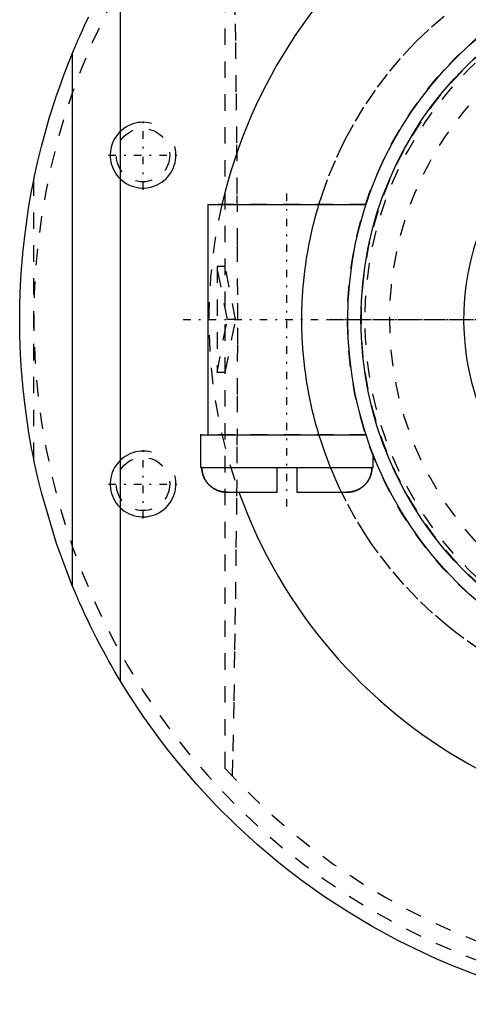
# Model space of a CAD drawing. Extents: x -392 to 140, y -100 to 100.
# Tile 1 of 11: x -392 to -365, y -42 to 18. Entities that reach past the tile are written whole.
import ezdxf

# ---------------------------------------------------------------- set-up
doc = ezdxf.new("R2010")
doc.units = 0
doc.linetypes.add('CENTER', pattern=[1.5, 0.45, -0.5, 0.05, -0.5])
doc.linetypes.add('DASHED', pattern=[2, 1, -1])
for name, color, linetype in [('AM_0', 7, 'CONTINUOUS'), ('AM_10', 7, 'CONTINUOUS'), ('AM_3', 7, 'DASHED'), ('AM_7', 7, 'CENTER')]:
    doc.layers.add(name, color=color, linetype=linetype)

msp = doc.modelspace()

# ---------------------------------------------------------------- linework, layer by layer
at = {"layer": 'AM_0', "color": 7, "linetype": 'CONTINUOUS'}
for p, q in [((-386.365, -21.997), (-386.365, 21.997)), ((-389.281, -16.224), (-389.281, 16.224)), ((-381.05, 7), (-381.05, -7)), ((-381.05, 7), (-371.45, 7)), ((-371.45, 6.957), (-371.45, 7)), ((-381.5, -7), (-381.5, -9)), ((-381.5, -7), (-371.436, -7)), ((-371.45, -7), (-371.45, -6.957)), ((-371, -9), (-371, -8.216)), ((-381.5, -9), (-371, -9)), ((-381.422, -9), (-381.5, -9)), ((-376.85, -10.5), (-376.85, -9)), ((-375.65, -9), (-375.65, -10.5)), ((-379.89, -10.5), (-376.85, -10.5)), ((-375.65, -10.5), (-372.61, -10.5))]:
    msp.add_line(p, q, dxfattribs=at)
for points in [[(-389.281, 16.224, 0), (-389.28, 16.229, 0), (-389.275, 16.239, 0), (-389.27, 16.251, 0), (-389.268, 16.257, 0), (-389.265, 16.264, 0), (-389.259, 16.279, 0), (-389.252, 16.296, 0), (-389.244, 16.314, 0), (-389.236, 16.334, 0), (-389.227, 16.355, 0), (-389.223, 16.366, 0), (-389.218, 16.377, 0), (-389.208, 16.401, 0), (-389.197, 16.426, 0), (-389.186, 16.453, 0), (-389.174, 16.481, 0), (-389.162, 16.51, 0), (-389.156, 16.525, 0), (-389.149, 16.54, 0), (-389.136, 16.571, 0), (-389.122, 16.604, 0), (-389.115, 16.621, 0), (-389.108, 16.638, 0), (-389.093, 16.673, 0), (-389.078, 16.709, 0), (-389.07, 16.727, 0), (-389.062, 16.746, 0), (-389.045, 16.784, 0), (-389.029, 16.823, 0), (-389.011, 16.864, 0), (-388.993, 16.905, 0), (-388.975, 16.947, 0), (-388.966, 16.968, 0), (-388.956, 16.99, 0), (-388.937, 17.034, 0), (-388.917, 17.079, 0), (-388.845, 17.243, 0), (-388.708, 17.548, 0), (-388.557, 17.878, 0), (-388.392, 18.229, 0), (-388.305, 18.411, 0)], [(-392.5, 0, 0), (-392.5, 0.077, 0), (-392.499, 0.231, 0), (-392.498, 0.385, 0), (-392.497, 0.462, 0), (-392.497, 0.539, 0), (-392.494, 0.694, 0), (-392.492, 0.848, 0), (-392.488, 1.002, 0), (-392.484, 1.156, 0), (-392.48, 1.31, 0), (-392.477, 1.387, 0), (-392.475, 1.464, 0), (-392.469, 1.618, 0), (-392.463, 1.772, 0), (-392.456, 1.926, 0), (-392.449, 2.08, 0), (-392.441, 2.234, 0), (-392.437, 2.311, 0), (-392.433, 2.388, 0), (-392.424, 2.542, 0), (-392.414, 2.696, 0), (-392.409, 2.772, 0), (-392.404, 2.849, 0), (-392.394, 3.003, 0), (-392.383, 3.157, 0), (-392.377, 3.234, 0), (-392.371, 3.311, 0), (-392.359, 3.464, 0), (-392.346, 3.618, 0), (-392.332, 3.771, 0), (-392.318, 3.925, 0), (-392.304, 4.078, 0), (-392.296, 4.155, 0), (-392.289, 4.232, 0), (-392.273, 4.385, 0), (-392.257, 4.538, 0), (-392.196, 5.074, 0), (-392.076, 5.991, 0), (-391.935, 6.905, 0), (-391.775, 7.816, 0), (-391.688, 8.27, 0), (-391.595, 8.723, 0), (-391.395, 9.626, 0), (-391.176, 10.525, 0), (-390.938, 11.418, 0), (-390.679, 12.306, 0), (-390.402, 13.188, 0), (-390.256, 13.627, 0), (-390.105, 14.064, 0), (-389.79, 14.933, 0), (-389.456, 15.796, 0), (-389.281, 16.224, 0)], [(-389.281, -16.224, 0), (-390.256, -13.627, 0), (-391.176, -10.525, 0), (-391.395, -9.626, 0), (-391.595, -8.723, 0), (-391.688, -8.27, 0), (-391.775, -7.816, 0), (-391.935, -6.905, 0), (-392.076, -5.991, 0), (-392.196, -5.074, 0), (-392.257, -4.538, 0), (-392.273, -4.385, 0), (-392.289, -4.232, 0), (-392.296, -4.155, 0), (-392.304, -4.078, 0), (-392.318, -3.925, 0), (-392.332, -3.771, 0), (-392.346, -3.618, 0), (-392.359, -3.464, 0), (-392.371, -3.311, 0), (-392.377, -3.234, 0), (-392.383, -3.157, 0), (-392.394, -3.003, 0), (-392.404, -2.849, 0), (-392.409, -2.772, 0), (-392.414, -2.696, 0), (-392.424, -2.542, 0), (-392.433, -2.388, 0), (-392.437, -2.311, 0), (-392.441, -2.234, 0), (-392.449, -2.08, 0), (-392.456, -1.926, 0), (-392.463, -1.772, 0), (-392.469, -1.618, 0), (-392.475, -1.464, 0), (-392.477, -1.387, 0), (-392.48, -1.31, 0), (-392.484, -1.156, 0), (-392.488, -1.002, 0), (-392.492, -0.848, 0), (-392.494, -0.694, 0), (-392.497, -0.539, 0), (-392.497, -0.462, 0), (-392.498, -0.385, 0), (-392.499, -0.231, 0), (-392.5, -0.077, 0), (-392.5, 0, 0)], [(-381.421, -9.072, 0), (-381.421, -9.06, 0), (-381.422, -9.035, 0), (-381.422, -9.012, 0), (-381.422, -9, 0)], [(-379.89, -10.5, 0), (-379.901, -10.5, 0), (-379.922, -10.5, 0), (-379.943, -10.499, 0), (-379.954, -10.499, 0), (-379.965, -10.498, 0), (-379.986, -10.497, 0), (-380.008, -10.496, 0), (-380.03, -10.494, 0), (-380.052, -10.492, 0), (-380.075, -10.489, 0), (-380.086, -10.488, 0), (-380.097, -10.486, 0), (-380.119, -10.483, 0), (-380.142, -10.48, 0), (-380.164, -10.476, 0), (-380.186, -10.472, 0), (-380.209, -10.468, 0), (-380.22, -10.465, 0), (-380.231, -10.463, 0), (-380.253, -10.458, 0), (-380.275, -10.453, 0), (-380.286, -10.45, 0), (-380.297, -10.447, 0), (-380.318, -10.441, 0), (-380.34, -10.435, 0), (-380.35, -10.432, 0), (-380.361, -10.428, 0), (-380.382, -10.422, 0), (-380.403, -10.415, 0), (-380.423, -10.407, 0), (-380.443, -10.4, 0), (-380.463, -10.392, 0), (-380.473, -10.388, 0), (-380.482, -10.385, 0), (-380.502, -10.377, 0), (-380.521, -10.368, 0), (-380.541, -10.359, 0), (-380.56, -10.35, 0), (-380.58, -10.341, 0), (-380.59, -10.336, 0), (-380.6, -10.331, 0), (-380.619, -10.321, 0), (-380.639, -10.31, 0), (-380.659, -10.299, 0), (-380.678, -10.288, 0), (-380.697, -10.277, 0), (-380.707, -10.271, 0), (-380.717, -10.265, 0), (-380.736, -10.253, 0), (-380.755, -10.24, 0), (-380.774, -10.227, 0), (-380.792, -10.214, 0), (-380.81, -10.201, 0), (-380.82, -10.194, 0), (-380.829, -10.188, 0), (-380.846, -10.174, 0), (-380.864, -10.16, 0), (-380.881, -10.146, 0), (-380.898, -10.132, 0), (-380.914, -10.118, 0), (-380.923, -10.11, 0), (-380.931, -10.103, 0), (-380.946, -10.089, 0), (-380.962, -10.074, 0), (-380.97, -10.067, 0), (-380.977, -10.059, 0), (-380.992, -10.045, 0), (-381.007, -10.029, 0), (-381.014, -10.022, 0), (-381.021, -10.014, 0), (-381.036, -9.998, 0), (-381.05, -9.982, 0), (-381.065, -9.965, 0), (-381.079, -9.948, 0), (-381.093, -9.931, 0), (-381.1, -9.922, 0), (-381.107, -9.913, 0), (-381.121, -9.896, 0), (-381.134, -9.877, 0), (-381.148, -9.859, 0), (-381.161, -9.84, 0), (-381.173, -9.822, 0), (-381.18, -9.812, 0), (-381.186, -9.803, 0), (-381.198, -9.784, 0), (-381.21, -9.764, 0), (-381.221, -9.745, 0), (-381.232, -9.725, 0), (-381.243, -9.706, 0), (-381.248, -9.696, 0), (-381.253, -9.686, 0), (-381.264, -9.667, 0), (-381.273, -9.647, 0), (-381.283, -9.628, 0), (-381.291, -9.608, 0), (-381.3, -9.589, 0), (-381.304, -9.579, 0), (-381.308, -9.57, 0), (-381.316, -9.55, 0), (-381.324, -9.53, 0), (-381.331, -9.51, 0), (-381.339, -9.49, 0), (-381.346, -9.469, 0), (-381.349, -9.459, 0), (-381.353, -9.448, 0), (-381.359, -9.427, 0), (-381.366, -9.406, 0), (-381.369, -9.395, 0), (-381.372, -9.384, 0), (-381.377, -9.362, 0), (-381.383, -9.34, 0), (-381.385, -9.329, 0), (-381.388, -9.318, 0), (-381.392, -9.296, 0), (-381.397, -9.274, 0), (-381.401, -9.251, 0), (-381.404, -9.229, 0), (-381.408, -9.207, 0), (-381.409, -9.196, 0), (-381.411, -9.184, 0), (-381.413, -9.162, 0), (-381.416, -9.14, 0), (-381.418, -9.118, 0), (-381.419, -9.096, 0), (-381.42, -9.074, 0), (-381.421, -9.064, 0), (-381.421, -9.053, 0), (-381.422, -9.032, 0), (-381.422, -9.01, 0), (-381.422, -9, 0)], [(-381.422, -9, 0), (-381.422, -9.01, 0), (-381.422, -9.032, 0), (-381.421, -9.053, 0), (-381.421, -9.064, 0), (-381.42, -9.074, 0), (-381.419, -9.096, 0), (-381.418, -9.118, 0), (-381.416, -9.14, 0), (-381.413, -9.162, 0), (-381.411, -9.184, 0), (-381.409, -9.196, 0), (-381.408, -9.207, 0), (-381.404, -9.229, 0), (-381.401, -9.251, 0), (-381.397, -9.274, 0), (-381.392, -9.296, 0), (-381.388, -9.318, 0), (-381.385, -9.329, 0), (-381.383, -9.34, 0), (-381.377, -9.362, 0), (-381.372, -9.384, 0), (-381.369, -9.395, 0), (-381.366, -9.406, 0), (-381.359, -9.427, 0), (-381.353, -9.448, 0), (-381.349, -9.459, 0), (-381.346, -9.469, 0), (-381.339, -9.49, 0), (-381.331, -9.51, 0), (-381.324, -9.53, 0), (-381.316, -9.55, 0), (-381.308, -9.57, 0), (-381.304, -9.579, 0), (-381.3, -9.589, 0), (-381.291, -9.608, 0), (-381.283, -9.628, 0), (-381.273, -9.647, 0), (-381.264, -9.667, 0), (-381.253, -9.686, 0), (-381.248, -9.696, 0), (-381.243, -9.706, 0), (-381.232, -9.725, 0), (-381.221, -9.745, 0), (-381.21, -9.764, 0), (-381.198, -9.784, 0), (-381.186, -9.803, 0), (-381.18, -9.812, 0), (-381.173, -9.822, 0), (-381.161, -9.84, 0), (-381.148, -9.859, 0), (-381.134, -9.877, 0), (-381.121, -9.896, 0), (-381.107, -9.913, 0), (-381.1, -9.922, 0), (-381.093, -9.931, 0), (-381.079, -9.948, 0), (-381.065, -9.965, 0), (-381.05, -9.982, 0), (-381.036, -9.998, 0), (-381.021, -10.014, 0), (-381.014, -10.022, 0), (-381.007, -10.029, 0), (-380.992, -10.045, 0), (-380.977, -10.059, 0), (-380.97, -10.067, 0), (-380.962, -10.074, 0), (-380.946, -10.089, 0), (-380.931, -10.103, 0), (-380.923, -10.11, 0), (-380.914, -10.118, 0), (-380.898, -10.132, 0), (-380.881, -10.146, 0), (-380.864, -10.16, 0), (-380.846, -10.174, 0), (-380.829, -10.188, 0), (-380.82, -10.194, 0), (-380.81, -10.201, 0), (-380.792, -10.214, 0), (-380.774, -10.227, 0), (-380.755, -10.24, 0), (-380.736, -10.253, 0), (-380.717, -10.265, 0), (-380.707, -10.271, 0), (-380.697, -10.277, 0), (-380.678, -10.288, 0), (-380.659, -10.299, 0), (-380.639, -10.31, 0), (-380.619, -10.321, 0), (-380.6, -10.331, 0), (-380.59, -10.336, 0), (-380.58, -10.341, 0), (-380.56, -10.35, 0), (-380.541, -10.359, 0), (-380.521, -10.368, 0), (-380.502, -10.377, 0), (-380.482, -10.385, 0), (-380.473, -10.388, 0), (-380.463, -10.392, 0), (-380.443, -10.4, 0), (-380.423, -10.407, 0), (-380.403, -10.415, 0), (-380.382, -10.422, 0), (-380.361, -10.428, 0), (-380.35, -10.432, 0), (-380.34, -10.435, 0), (-380.318, -10.441, 0), (-380.297, -10.447, 0), (-380.286, -10.45, 0), (-380.275, -10.453, 0), (-380.253, -10.458, 0), (-380.231, -10.463, 0), (-380.22, -10.465, 0), (-380.209, -10.468, 0), (-380.186, -10.472, 0), (-380.164, -10.476, 0), (-380.142, -10.48, 0), (-380.119, -10.483, 0), (-380.097, -10.486, 0), (-380.086, -10.488, 0), (-380.075, -10.489, 0), (-380.052, -10.492, 0), (-380.03, -10.494, 0), (-380.008, -10.496, 0), (-379.986, -10.497, 0), (-379.965, -10.498, 0), (-379.954, -10.499, 0), (-379.943, -10.499, 0), (-379.922, -10.5, 0), (-379.901, -10.5, 0), (-379.89, -10.5, 0)], [(-372.61, -10.5, 0), (-372.599, -10.5, 0), (-372.578, -10.5, 0), (-372.557, -10.499, 0), (-372.546, -10.499, 0), (-372.535, -10.498, 0), (-372.514, -10.497, 0), (-372.492, -10.496, 0), (-372.47, -10.494, 0), (-372.448, -10.492, 0), (-372.425, -10.489, 0), (-372.414, -10.488, 0), (-372.403, -10.486, 0), (-372.381, -10.483, 0), (-372.358, -10.48, 0), (-372.336, -10.476, 0), (-372.314, -10.472, 0), (-372.291, -10.468, 0), (-372.28, -10.465, 0), (-372.269, -10.463, 0), (-372.247, -10.458, 0), (-372.225, -10.453, 0), (-372.214, -10.45, 0), (-372.203, -10.447, 0), (-372.182, -10.441, 0), (-372.16, -10.435, 0), (-372.15, -10.432, 0), (-372.139, -10.428, 0), (-372.118, -10.422, 0), (-372.097, -10.415, 0), (-372.077, -10.407, 0), (-372.057, -10.4, 0), (-372.037, -10.392, 0), (-372.027, -10.388, 0), (-372.018, -10.385, 0), (-371.998, -10.377, 0), (-371.979, -10.368, 0), (-371.959, -10.359, 0), (-371.94, -10.35, 0), (-371.92, -10.341, 0), (-371.91, -10.336, 0), (-371.9, -10.331, 0), (-371.881, -10.321, 0), (-371.861, -10.31, 0), (-371.841, -10.299, 0), (-371.822, -10.288, 0), (-371.803, -10.277, 0), (-371.793, -10.271, 0), (-371.783, -10.265, 0), (-371.764, -10.253, 0), (-371.745, -10.24, 0), (-371.726, -10.227, 0), (-371.708, -10.214, 0), (-371.69, -10.201, 0), (-371.68, -10.194, 0), (-371.671, -10.188, 0), (-371.654, -10.174, 0), (-371.636, -10.16, 0), (-371.619, -10.146, 0), (-371.602, -10.132, 0), (-371.586, -10.118, 0), (-371.577, -10.11, 0), (-371.569, -10.103, 0), (-371.554, -10.089, 0), (-371.538, -10.074, 0), (-371.53, -10.067, 0), (-371.523, -10.059, 0), (-371.508, -10.045, 0), (-371.493, -10.029, 0), (-371.486, -10.022, 0), (-371.479, -10.014, 0), (-371.464, -9.998, 0), (-371.45, -9.982, 0), (-371.435, -9.965, 0), (-371.421, -9.948, 0), (-371.407, -9.931, 0), (-371.4, -9.922, 0), (-371.393, -9.913, 0), (-371.379, -9.896, 0), (-371.366, -9.877, 0), (-371.352, -9.859, 0), (-371.339, -9.84, 0), (-371.327, -9.822, 0), (-371.32, -9.812, 0), (-371.314, -9.803, 0), (-371.302, -9.784, 0), (-371.29, -9.764, 0), (-371.279, -9.745, 0), (-371.268, -9.725, 0), (-371.257, -9.706, 0), (-371.252, -9.696, 0), (-371.247, -9.686, 0), (-371.236, -9.667, 0), (-371.227, -9.647, 0), (-371.217, -9.628, 0), (-371.209, -9.608, 0), (-371.2, -9.589, 0), (-371.196, -9.579, 0), (-371.192, -9.57, 0), (-371.184, -9.55, 0), (-371.176, -9.53, 0), (-371.169, -9.51, 0), (-371.161, -9.49, 0), (-371.154, -9.469, 0), (-371.151, -9.459, 0), (-371.147, -9.448, 0), (-371.141, -9.427, 0), (-371.134, -9.406, 0), (-371.131, -9.395, 0), (-371.128, -9.384, 0), (-371.123, -9.362, 0), (-371.117, -9.34, 0), (-371.115, -9.329, 0), (-371.112, -9.318, 0), (-371.108, -9.296, 0), (-371.103, -9.274, 0), (-371.099, -9.251, 0), (-371.096, -9.229, 0), (-371.092, -9.207, 0), (-371.091, -9.196, 0), (-371.089, -9.184, 0), (-371.087, -9.162, 0), (-371.084, -9.14, 0), (-371.082, -9.118, 0), (-371.081, -9.096, 0), (-371.08, -9.074, 0), (-371.079, -9.064, 0), (-371.079, -9.053, 0), (-371.078, -9.032, 0), (-371.078, -9.01, 0), (-371.078, -9, 0)], [(-371.078, -9, 0), (-371.078, -9.01, 0), (-371.078, -9.032, 0), (-371.079, -9.053, 0), (-371.079, -9.064, 0), (-371.08, -9.074, 0), (-371.081, -9.096, 0), (-371.082, -9.118, 0), (-371.084, -9.14, 0), (-371.087, -9.162, 0), (-371.089, -9.184, 0), (-371.091, -9.196, 0), (-371.092, -9.207, 0), (-371.096, -9.229, 0), (-371.099, -9.251, 0), (-371.103, -9.274, 0), (-371.108, -9.296, 0), (-371.112, -9.318, 0), (-371.115, -9.329, 0), (-371.117, -9.34, 0), (-371.123, -9.362, 0), (-371.128, -9.384, 0), (-371.131, -9.395, 0), (-371.134, -9.406, 0), (-371.141, -9.427, 0), (-371.147, -9.448, 0), (-371.151, -9.459, 0), (-371.154, -9.469, 0), (-371.161, -9.49, 0), (-371.169, -9.51, 0), (-371.176, -9.53, 0), (-371.184, -9.55, 0), (-371.192, -9.57, 0), (-371.196, -9.579, 0), (-371.2, -9.589, 0), (-371.209, -9.608, 0), (-371.217, -9.628, 0), (-371.227, -9.647, 0), (-371.236, -9.667, 0), (-371.247, -9.686, 0), (-371.252, -9.696, 0), (-371.257, -9.706, 0), (-371.268, -9.725, 0), (-371.279, -9.745, 0), (-371.29, -9.764, 0), (-371.302, -9.784, 0), (-371.314, -9.803, 0), (-371.32, -9.812, 0), (-371.327, -9.822, 0), (-371.339, -9.84, 0), (-371.352, -9.859, 0), (-371.366, -9.877, 0), (-371.379, -9.896, 0), (-371.393, -9.913, 0), (-371.4, -9.922, 0), (-371.407, -9.931, 0), (-371.421, -9.948, 0), (-371.435, -9.965, 0), (-371.45, -9.982, 0), (-371.464, -9.998, 0), (-371.479, -10.014, 0), (-371.486, -10.022, 0), (-371.493, -10.029, 0), (-371.508, -10.045, 0), (-371.523, -10.059, 0), (-371.53, -10.067, 0), (-371.538, -10.074, 0), (-371.554, -10.089, 0), (-371.569, -10.103, 0), (-371.577, -10.11, 0), (-371.586, -10.118, 0), (-371.602, -10.132, 0), (-371.619, -10.146, 0), (-371.636, -10.16, 0), (-371.654, -10.174, 0), (-371.671, -10.188, 0), (-371.68, -10.194, 0), (-371.69, -10.201, 0), (-371.708, -10.214, 0), (-371.726, -10.227, 0), (-371.745, -10.24, 0), (-371.764, -10.253, 0), (-371.783, -10.265, 0), (-371.793, -10.271, 0), (-371.803, -10.277, 0), (-371.822, -10.288, 0), (-371.841, -10.299, 0), (-371.861, -10.31, 0), (-371.881, -10.321, 0), (-371.9, -10.331, 0), (-371.91, -10.336, 0), (-371.92, -10.341, 0), (-371.94, -10.35, 0), (-371.959, -10.359, 0), (-371.979, -10.368, 0), (-371.998, -10.377, 0), (-372.018, -10.385, 0), (-372.027, -10.388, 0), (-372.037, -10.392, 0), (-372.057, -10.4, 0), (-372.077, -10.407, 0), (-372.097, -10.415, 0), (-372.118, -10.422, 0), (-372.139, -10.428, 0), (-372.15, -10.432, 0), (-372.16, -10.435, 0), (-372.182, -10.441, 0), (-372.203, -10.447, 0), (-372.214, -10.45, 0), (-372.225, -10.453, 0), (-372.247, -10.458, 0), (-372.269, -10.463, 0), (-372.28, -10.465, 0), (-372.291, -10.468, 0), (-372.314, -10.472, 0), (-372.336, -10.476, 0), (-372.358, -10.48, 0), (-372.381, -10.483, 0), (-372.403, -10.486, 0), (-372.414, -10.488, 0), (-372.425, -10.489, 0), (-372.448, -10.492, 0), (-372.47, -10.494, 0), (-372.492, -10.496, 0), (-372.514, -10.497, 0), (-372.535, -10.498, 0), (-372.546, -10.499, 0), (-372.557, -10.499, 0), (-372.578, -10.5, 0), (-372.599, -10.5, 0), (-372.61, -10.5, 0)], [(-386.365, -21.997, 0), (-386.49, -21.789, 0), (-386.733, -21.376, 0), (-386.965, -20.972, 0), (-387.078, -20.772, 0), (-387.189, -20.573, 0), (-387.408, -20.171, 0), (-387.622, -19.769, 0), (-387.829, -19.371, 0), (-388.027, -18.979, 0), (-388.215, -18.597, 0), (-388.305, -18.411, 0), (-388.392, -18.229, 0), (-388.557, -17.878, 0), (-388.708, -17.548, 0), (-388.845, -17.243, 0), (-388.917, -17.079, 0), (-388.937, -17.034, 0), (-388.956, -16.99, 0), (-388.966, -16.968, 0), (-388.975, -16.947, 0), (-388.993, -16.905, 0), (-389.011, -16.864, 0), (-389.029, -16.823, 0), (-389.045, -16.784, 0), (-389.062, -16.746, 0), (-389.07, -16.727, 0), (-389.078, -16.709, 0), (-389.093, -16.673, 0), (-389.108, -16.638, 0), (-389.115, -16.621, 0), (-389.122, -16.604, 0), (-389.136, -16.571, 0), (-389.149, -16.54, 0), (-389.156, -16.525, 0), (-389.162, -16.51, 0), (-389.174, -16.481, 0), (-389.186, -16.453, 0), (-389.197, -16.426, 0), (-389.208, -16.401, 0), (-389.218, -16.377, 0), (-389.223, -16.366, 0), (-389.227, -16.355, 0), (-389.236, -16.334, 0), (-389.244, -16.314, 0), (-389.252, -16.296, 0), (-389.259, -16.279, 0), (-389.265, -16.264, 0), (-389.268, -16.257, 0), (-389.27, -16.251, 0), (-389.275, -16.239, 0), (-389.28, -16.229, 0), (-389.281, -16.224, 0)], [(-362.297, -40.682, 0), (-363.123, -40.423, 0), (-364.758, -39.855, 0), (-366.369, -39.221, 0), (-367.165, -38.88, 0), (-367.953, -38.522, 0), (-369.507, -37.759, 0), (-371.028, -36.933, 0), (-372.515, -36.046, 0), (-373.964, -35.099, 0), (-375.374, -34.094, 0), (-376.063, -33.57, 0), (-376.741, -33.033, 0), (-378.064, -31.916, 0), (-379.341, -30.747, 0), (-380.569, -29.527, 0), (-381.746, -28.257, 0), (-382.87, -26.941, 0), (-383.412, -26.266, 0), (-383.94, -25.58, 0), (-384.953, -24.177, 0), (-385.909, -22.733, 0), (-386.365, -21.997, 0)]]:
    msp.add_polyline3d(points, dxfattribs=at)
for radius in [22.55, 21.75]:
    msp.add_circle((-350, 0), radius, dxfattribs=at)
for radius, start, end in [(31, 199.79828, 166.9497), (15.5, 152.51067, 147.84185)]:
    msp.add_arc((-350, 0), radius, start, end, dxfattribs=at)
at = {"layer": 'AM_10', "color": 7, "linetype": 'CONTINUOUS'}
for centre in [(-385, 10), (-385, -10)]:
    msp.add_arc(centre, 2, 75, 15, dxfattribs=at)
at = {"layer": 'AM_3', "color": 6, "linetype": 'DASHED'}
for p, q in [((-380, -27.295), (-380, 27.295)), ((-391.645, -8.483), (-391.645, 8.483)), ((-371.45, 7), (-381.05, 7)), ((-380.499, 3.225), (-380.499, -3.225)), ((-380, 3.225), (-380.499, 3.225)), ((-379.871, 0), (-380.499, 3.225)), ((-379.372, 0), (-380, 3.225)), ((-380, -3.225), (-379.372, 0)), ((-379.372, 0), (-379.871, 0)), ((-380.499, -3.225), (-379.871, 0)), ((-380, -3.225), (-380.499, -3.225)), ((-371.436, -7), (-381.5, -7)), ((-376.85, -10.5), (-376.85, -9)), ((-376.85, -10.5), (-376.85, -9)), ((-376.85, -10.5), (-376.85, -9)), ((-375.65, -9), (-375.65, -10.5)), ((-375.65, -9), (-375.65, -10.5)), ((-375.65, -9), (-375.65, -10.5)), ((-371, -9), (-371.078, -9))]:
    msp.add_line(p, q, dxfattribs=at)
for points in [[(-379.549, -27.783, 0), (-379.519, -26.259, 0), (-379.463, -23.188, 0), (-379.411, -20.091, 0), (-379.388, -18.537, 0), (-379.366, -16.979, 0), (-379.326, -13.859, 0), (-379.293, -10.742, 0), (-379.269, -7.637, 0), (-379.252, -4.555, 0), (-379.244, -1.507, 0), (-379.243, 0, 0), (-379.244, 1.507, 0), (-379.252, 4.555, 0), (-379.269, 7.637, 0), (-379.293, 10.742, 0), (-379.326, 13.859, 0), (-379.366, 16.979, 0), (-379.388, 18.537, 0), (-379.411, 20.091, 0), (-379.463, 23.188, 0), (-379.519, 26.259, 0), (-379.549, 27.783, 0)], [(-374.299, 7, 0), (-374.112, 7.587, 0), (-373.693, 8.746, 0), (-373.215, 9.882, 0), (-372.954, 10.441, 0), (-372.679, 10.993, 0), (-372.087, 12.074, 0), (-371.44, 13.124, 0), (-370.74, 14.139, 0), (-369.989, 15.117, 0), (-369.189, 16.055, 0), (-368.771, 16.508, 0), (-368.342, 16.951, 0), (-367.45, 17.803, 0), (-366.515, 18.607, 0)], [(-375.342, 0, 0), (-375.342, 0.197, 0), (-375.335, 0.592, 0), (-375.322, 0.986, 0), (-375.313, 1.183, 0), (-375.303, 1.38, 0), (-375.277, 1.774, 0), (-375.244, 2.167, 0), (-375.205, 2.56, 0), (-375.16, 2.952, 0), (-375.108, 3.343, 0), (-375.08, 3.539, 0), (-375.05, 3.734, 0), (-374.986, 4.123, 0), (-374.915, 4.511, 0), (-374.838, 4.898, 0), (-374.754, 5.284, 0), (-374.664, 5.668, 0), (-374.617, 5.859, 0), (-374.568, 6.051, 0), (-374.465, 6.432, 0), (-374.356, 6.811, 0), (-374.299, 7, 0)], [(-374.299, -7, 0), (-374.356, -6.811, 0), (-374.465, -6.432, 0), (-374.568, -6.051, 0), (-374.617, -5.859, 0), (-374.664, -5.668, 0), (-374.754, -5.284, 0), (-374.838, -4.898, 0), (-374.915, -4.511, 0), (-374.986, -4.123, 0), (-375.05, -3.734, 0), (-375.08, -3.539, 0), (-375.108, -3.343, 0), (-375.16, -2.952, 0), (-375.205, -2.56, 0), (-375.244, -2.167, 0), (-375.277, -1.774, 0), (-375.303, -1.38, 0), (-375.313, -1.183, 0), (-375.322, -0.986, 0), (-375.335, -0.592, 0), (-375.342, -0.197, 0), (-375.342, 0, 0)], [(-373.592, -9, 0), (-373.722, -8.671, 0), (-373.968, -8.008, 0), (-374.194, -7.338, 0), (-374.299, -7, 0)], [(-381.422, -9, 0), (-381.422, -9.01, 0), (-381.422, -9.032, 0), (-381.421, -9.053, 0), (-381.421, -9.064, 0), (-381.42, -9.074, 0), (-381.419, -9.096, 0), (-381.418, -9.118, 0), (-381.416, -9.14, 0), (-381.413, -9.162, 0), (-381.411, -9.184, 0), (-381.409, -9.196, 0), (-381.408, -9.207, 0), (-381.404, -9.229, 0), (-381.401, -9.251, 0), (-381.397, -9.274, 0), (-381.392, -9.296, 0), (-381.388, -9.318, 0), (-381.385, -9.329, 0), (-381.383, -9.34, 0), (-381.377, -9.362, 0), (-381.372, -9.384, 0), (-381.369, -9.395, 0), (-381.366, -9.406, 0), (-381.359, -9.427, 0), (-381.353, -9.448, 0), (-381.349, -9.459, 0), (-381.346, -9.469, 0), (-381.339, -9.49, 0), (-381.331, -9.51, 0), (-381.324, -9.53, 0), (-381.316, -9.55, 0), (-381.308, -9.57, 0), (-381.304, -9.579, 0), (-381.3, -9.589, 0), (-381.291, -9.608, 0), (-381.283, -9.628, 0), (-381.273, -9.647, 0), (-381.264, -9.667, 0), (-381.253, -9.686, 0), (-381.248, -9.696, 0), (-381.243, -9.706, 0), (-381.232, -9.725, 0), (-381.221, -9.745, 0), (-381.21, -9.764, 0), (-381.198, -9.784, 0), (-381.186, -9.803, 0), (-381.18, -9.812, 0), (-381.173, -9.822, 0), (-381.161, -9.84, 0), (-381.148, -9.859, 0), (-381.134, -9.877, 0), (-381.121, -9.896, 0), (-381.107, -9.913, 0), (-381.1, -9.922, 0), (-381.093, -9.931, 0), (-381.079, -9.948, 0), (-381.065, -9.965, 0), (-381.05, -9.982, 0), (-381.036, -9.998, 0), (-381.021, -10.014, 0), (-381.014, -10.022, 0), (-381.007, -10.029, 0), (-380.992, -10.045, 0), (-380.977, -10.059, 0), (-380.97, -10.067, 0), (-380.962, -10.074, 0), (-380.946, -10.089, 0), (-380.931, -10.103, 0), (-380.923, -10.11, 0), (-380.914, -10.118, 0), (-380.898, -10.132, 0), (-380.881, -10.146, 0), (-380.864, -10.16, 0), (-380.846, -10.174, 0), (-380.829, -10.188, 0), (-380.82, -10.194, 0), (-380.81, -10.201, 0), (-380.792, -10.214, 0), (-380.774, -10.227, 0), (-380.755, -10.24, 0), (-380.736, -10.253, 0), (-380.717, -10.265, 0), (-380.707, -10.271, 0), (-380.697, -10.277, 0), (-380.678, -10.288, 0), (-380.659, -10.299, 0), (-380.639, -10.31, 0), (-380.619, -10.321, 0), (-380.6, -10.331, 0), (-380.59, -10.336, 0), (-380.58, -10.341, 0), (-380.56, -10.35, 0), (-380.541, -10.359, 0), (-380.521, -10.368, 0), (-380.502, -10.377, 0), (-380.482, -10.385, 0), (-380.473, -10.388, 0), (-380.463, -10.392, 0), (-380.443, -10.4, 0), (-380.423, -10.407, 0), (-380.403, -10.415, 0), (-380.382, -10.422, 0), (-380.361, -10.428, 0), (-380.35, -10.432, 0), (-380.34, -10.435, 0), (-380.318, -10.441, 0), (-380.297, -10.447, 0), (-380.286, -10.45, 0), (-380.275, -10.453, 0), (-380.253, -10.458, 0), (-380.231, -10.463, 0), (-380.22, -10.465, 0), (-380.209, -10.468, 0), (-380.186, -10.472, 0), (-380.164, -10.476, 0), (-380.142, -10.48, 0), (-380.119, -10.483, 0), (-380.097, -10.486, 0), (-380.086, -10.488, 0), (-380.075, -10.489, 0), (-380.052, -10.492, 0), (-380.03, -10.494, 0), (-380.008, -10.496, 0), (-379.986, -10.497, 0), (-379.965, -10.498, 0), (-379.954, -10.499, 0), (-379.943, -10.499, 0), (-379.922, -10.5, 0), (-379.901, -10.5, 0), (-379.89, -10.5, 0)], [(-379.89, -10.5, 0), (-379.901, -10.5, 0), (-379.922, -10.5, 0), (-379.943, -10.499, 0), (-379.954, -10.499, 0), (-379.965, -10.498, 0), (-379.986, -10.497, 0), (-380.008, -10.496, 0), (-380.03, -10.494, 0), (-380.052, -10.492, 0), (-380.075, -10.489, 0), (-380.086, -10.488, 0), (-380.097, -10.486, 0), (-380.119, -10.483, 0), (-380.142, -10.48, 0), (-380.164, -10.476, 0), (-380.186, -10.472, 0), (-380.209, -10.468, 0), (-380.22, -10.465, 0), (-380.231, -10.463, 0), (-380.253, -10.458, 0), (-380.275, -10.453, 0), (-380.286, -10.45, 0), (-380.297, -10.447, 0), (-380.318, -10.441, 0), (-380.34, -10.435, 0), (-380.35, -10.432, 0), (-380.361, -10.428, 0), (-380.382, -10.422, 0), (-380.403, -10.415, 0), (-380.423, -10.407, 0), (-380.443, -10.4, 0), (-380.463, -10.392, 0), (-380.473, -10.388, 0), (-380.482, -10.385, 0), (-380.502, -10.377, 0), (-380.521, -10.368, 0), (-380.541, -10.359, 0), (-380.56, -10.35, 0), (-380.58, -10.341, 0), (-380.59, -10.336, 0), (-380.6, -10.331, 0), (-380.619, -10.321, 0), (-380.639, -10.31, 0), (-380.659, -10.299, 0), (-380.678, -10.288, 0), (-380.697, -10.277, 0), (-380.707, -10.271, 0), (-380.717, -10.265, 0), (-380.736, -10.253, 0), (-380.755, -10.24, 0), (-380.774, -10.227, 0), (-380.792, -10.214, 0), (-380.81, -10.201, 0), (-380.82, -10.194, 0), (-380.829, -10.188, 0), (-380.846, -10.174, 0), (-380.864, -10.16, 0), (-380.881, -10.146, 0), (-380.898, -10.132, 0), (-380.914, -10.118, 0), (-380.923, -10.11, 0), (-380.931, -10.103, 0), (-380.946, -10.089, 0), (-380.962, -10.074, 0), (-380.97, -10.067, 0), (-380.977, -10.059, 0), (-380.992, -10.045, 0), (-381.007, -10.029, 0), (-381.014, -10.022, 0), (-381.021, -10.014, 0), (-381.036, -9.998, 0), (-381.05, -9.982, 0), (-381.065, -9.965, 0), (-381.079, -9.948, 0), (-381.093, -9.931, 0), (-381.1, -9.922, 0), (-381.107, -9.913, 0), (-381.121, -9.896, 0), (-381.134, -9.877, 0), (-381.148, -9.859, 0), (-381.161, -9.84, 0), (-381.173, -9.822, 0), (-381.18, -9.812, 0), (-381.186, -9.803, 0), (-381.198, -9.784, 0), (-381.21, -9.764, 0), (-381.221, -9.745, 0), (-381.232, -9.725, 0), (-381.243, -9.706, 0), (-381.248, -9.696, 0), (-381.253, -9.686, 0), (-381.264, -9.667, 0), (-381.273, -9.647, 0), (-381.283, -9.628, 0), (-381.291, -9.608, 0), (-381.3, -9.589, 0), (-381.304, -9.579, 0), (-381.308, -9.57, 0), (-381.316, -9.55, 0), (-381.324, -9.53, 0), (-381.331, -9.51, 0), (-381.339, -9.49, 0), (-381.346, -9.469, 0), (-381.349, -9.459, 0), (-381.353, -9.448, 0), (-381.359, -9.427, 0), (-381.366, -9.406, 0), (-381.369, -9.395, 0), (-381.372, -9.384, 0), (-381.377, -9.362, 0), (-381.383, -9.34, 0), (-381.385, -9.329, 0), (-381.388, -9.318, 0), (-381.392, -9.296, 0), (-381.397, -9.274, 0), (-381.401, -9.251, 0), (-381.404, -9.229, 0), (-381.408, -9.207, 0), (-381.409, -9.196, 0), (-381.411, -9.184, 0), (-381.413, -9.162, 0), (-381.416, -9.14, 0), (-381.418, -9.118, 0), (-381.419, -9.096, 0), (-381.42, -9.074, 0), (-381.421, -9.064, 0), (-381.421, -9.053, 0), (-381.422, -9.032, 0), (-381.422, -9.01, 0), (-381.422, -9, 0)], [(-379.89, -10.5, 0), (-379.901, -10.5, 0), (-379.921, -10.5, 0), (-379.942, -10.499, 0), (-379.952, -10.499, 0), (-379.962, -10.498, 0), (-379.983, -10.497, 0), (-380.005, -10.496, 0), (-380.026, -10.494, 0), (-380.047, -10.492, 0), (-380.069, -10.49, 0), (-380.08, -10.489, 0), (-380.09, -10.487, 0), (-380.112, -10.484, 0), (-380.134, -10.481, 0), (-380.155, -10.478, 0), (-380.177, -10.474, 0), (-380.198, -10.47, 0), (-380.209, -10.468, 0), (-380.22, -10.465, 0), (-380.241, -10.461, 0), (-380.263, -10.456, 0), (-380.273, -10.453, 0), (-380.284, -10.45, 0), (-380.305, -10.445, 0), (-380.326, -10.439, 0), (-380.336, -10.436, 0), (-380.347, -10.433, 0), (-380.367, -10.426, 0), (-380.387, -10.42, 0), (-380.407, -10.413, 0), (-380.427, -10.406, 0), (-380.447, -10.399, 0), (-380.456, -10.395, 0), (-380.466, -10.391, 0), (-380.484, -10.384, 0), (-380.503, -10.376, 0), (-380.522, -10.368, 0), (-380.541, -10.359, 0), (-380.56, -10.35, 0), (-380.569, -10.346, 0), (-380.579, -10.341, 0), (-380.598, -10.332, 0), (-380.617, -10.322, 0), (-380.636, -10.312, 0), (-380.655, -10.301, 0), (-380.674, -10.29, 0), (-380.684, -10.285, 0), (-380.693, -10.279, 0), (-380.712, -10.268, 0), (-380.73, -10.256, 0), (-380.749, -10.244, 0), (-380.767, -10.232, 0), (-380.785, -10.22, 0), (-380.794, -10.213, 0), (-380.803, -10.207, 0), (-380.82, -10.194, 0), (-380.838, -10.181, 0), (-380.855, -10.167, 0), (-380.872, -10.154, 0), (-380.888, -10.14, 0), (-380.896, -10.133, 0), (-380.904, -10.126, 0), (-380.92, -10.112, 0), (-380.936, -10.098, 0), (-380.944, -10.091, 0), (-380.951, -10.084, 0), (-380.966, -10.07, 0), (-380.98, -10.056, 0), (-380.988, -10.049, 0), (-380.995, -10.042, 0), (-381.009, -10.027, 0), (-381.023, -10.012, 0), (-381.037, -9.996, 0), (-381.052, -9.98, 0), (-381.066, -9.964, 0), (-381.072, -9.956, 0), (-381.079, -9.948, 0), (-381.093, -9.931, 0), (-381.107, -9.914, 0), (-381.12, -9.897, 0), (-381.133, -9.879, 0), (-381.146, -9.862, 0), (-381.152, -9.853, 0), (-381.158, -9.844, 0), (-381.171, -9.826, 0), (-381.183, -9.807, 0), (-381.195, -9.789, 0), (-381.206, -9.77, 0), (-381.217, -9.751, 0), (-381.223, -9.742, 0), (-381.228, -9.732, 0), (-381.239, -9.714, 0), (-381.249, -9.695, 0), (-381.259, -9.676, 0), (-381.269, -9.657, 0), (-381.278, -9.638, 0), (-381.282, -9.628, 0), (-381.287, -9.619, 0), (-381.295, -9.6, 0), (-381.303, -9.581, 0), (-381.311, -9.563, 0), (-381.319, -9.544, 0), (-381.326, -9.524, 0), (-381.33, -9.515, 0), (-381.333, -9.505, 0), (-381.34, -9.485, 0), (-381.347, -9.465, 0), (-381.351, -9.455, 0), (-381.354, -9.445, 0), (-381.36, -9.424, 0), (-381.366, -9.403, 0), (-381.369, -9.393, 0), (-381.372, -9.382, 0), (-381.378, -9.361, 0), (-381.383, -9.34, 0), (-381.388, -9.318, 0), (-381.392, -9.297, 0), (-381.396, -9.275, 0), (-381.398, -9.265, 0), (-381.4, -9.254, 0), (-381.404, -9.232, 0), (-381.407, -9.211, 0), (-381.41, -9.189, 0), (-381.413, -9.167, 0), (-381.415, -9.146, 0), (-381.416, -9.135, 0), (-381.417, -9.125, 0), (-381.419, -9.103, 0), (-381.42, -9.082, 0), (-381.421, -9.072, 0)], [(-372.925, -10.5, 0), (-373.044, -10.253, 0), (-373.272, -9.756, 0), (-373.488, -9.253, 0), (-373.592, -9, 0)], [(-372.61, -10.5, 0), (-372.599, -10.5, 0), (-372.578, -10.5, 0), (-372.557, -10.499, 0), (-372.546, -10.499, 0), (-372.535, -10.498, 0), (-372.514, -10.497, 0), (-372.492, -10.496, 0), (-372.47, -10.494, 0), (-372.448, -10.492, 0), (-372.425, -10.489, 0), (-372.414, -10.488, 0), (-372.403, -10.486, 0), (-372.381, -10.483, 0), (-372.358, -10.48, 0), (-372.336, -10.476, 0), (-372.314, -10.472, 0), (-372.291, -10.468, 0), (-372.28, -10.465, 0), (-372.269, -10.463, 0), (-372.247, -10.458, 0), (-372.225, -10.453, 0), (-372.214, -10.45, 0), (-372.203, -10.447, 0), (-372.182, -10.441, 0), (-372.16, -10.435, 0), (-372.15, -10.432, 0), (-372.139, -10.428, 0), (-372.118, -10.422, 0), (-372.097, -10.415, 0), (-372.077, -10.407, 0), (-372.057, -10.4, 0), (-372.037, -10.392, 0), (-372.027, -10.388, 0), (-372.018, -10.385, 0), (-371.998, -10.377, 0), (-371.979, -10.368, 0), (-371.959, -10.359, 0), (-371.94, -10.35, 0), (-371.92, -10.341, 0), (-371.91, -10.336, 0), (-371.9, -10.331, 0), (-371.881, -10.321, 0), (-371.861, -10.31, 0), (-371.841, -10.299, 0), (-371.822, -10.288, 0), (-371.803, -10.277, 0), (-371.793, -10.271, 0), (-371.783, -10.265, 0), (-371.764, -10.253, 0), (-371.745, -10.24, 0), (-371.726, -10.227, 0), (-371.708, -10.214, 0), (-371.69, -10.201, 0), (-371.68, -10.194, 0), (-371.671, -10.188, 0), (-371.654, -10.174, 0), (-371.636, -10.16, 0), (-371.619, -10.146, 0), (-371.602, -10.132, 0), (-371.586, -10.118, 0), (-371.577, -10.11, 0), (-371.569, -10.103, 0), (-371.554, -10.089, 0), (-371.538, -10.074, 0), (-371.53, -10.067, 0), (-371.523, -10.059, 0), (-371.508, -10.045, 0), (-371.493, -10.029, 0), (-371.486, -10.022, 0), (-371.479, -10.014, 0), (-371.464, -9.998, 0), (-371.45, -9.982, 0), (-371.435, -9.965, 0), (-371.421, -9.948, 0), (-371.407, -9.931, 0), (-371.4, -9.922, 0), (-371.393, -9.913, 0), (-371.379, -9.896, 0), (-371.366, -9.877, 0), (-371.352, -9.859, 0), (-371.339, -9.84, 0), (-371.327, -9.822, 0), (-371.32, -9.812, 0), (-371.314, -9.803, 0), (-371.302, -9.784, 0), (-371.29, -9.764, 0), (-371.279, -9.745, 0), (-371.268, -9.725, 0), (-371.257, -9.706, 0), (-371.252, -9.696, 0), (-371.247, -9.686, 0), (-371.236, -9.667, 0), (-371.227, -9.647, 0), (-371.217, -9.628, 0), (-371.209, -9.608, 0), (-371.2, -9.589, 0), (-371.196, -9.579, 0), (-371.192, -9.57, 0), (-371.184, -9.55, 0), (-371.176, -9.53, 0), (-371.169, -9.51, 0), (-371.161, -9.49, 0), (-371.154, -9.469, 0), (-371.151, -9.459, 0), (-371.147, -9.448, 0), (-371.141, -9.427, 0), (-371.134, -9.406, 0), (-371.131, -9.395, 0), (-371.128, -9.384, 0), (-371.123, -9.362, 0), (-371.117, -9.34, 0), (-371.115, -9.329, 0), (-371.112, -9.318, 0), (-371.108, -9.296, 0), (-371.103, -9.274, 0), (-371.099, -9.251, 0), (-371.096, -9.229, 0), (-371.092, -9.207, 0), (-371.091, -9.196, 0), (-371.089, -9.184, 0), (-371.087, -9.162, 0), (-371.084, -9.14, 0), (-371.082, -9.118, 0), (-371.081, -9.096, 0), (-371.08, -9.074, 0), (-371.079, -9.064, 0), (-371.079, -9.053, 0), (-371.078, -9.032, 0), (-371.078, -9.01, 0), (-371.078, -9, 0)], [(-371.078, -9, 0), (-371.078, -9.01, 0), (-371.078, -9.032, 0), (-371.079, -9.053, 0), (-371.079, -9.064, 0), (-371.08, -9.074, 0), (-371.081, -9.096, 0), (-371.082, -9.118, 0), (-371.084, -9.14, 0), (-371.087, -9.162, 0), (-371.089, -9.184, 0), (-371.091, -9.196, 0), (-371.092, -9.207, 0), (-371.096, -9.229, 0), (-371.099, -9.251, 0), (-371.103, -9.274, 0), (-371.108, -9.296, 0), (-371.112, -9.318, 0), (-371.115, -9.329, 0), (-371.117, -9.34, 0), (-371.123, -9.362, 0), (-371.128, -9.384, 0), (-371.131, -9.395, 0), (-371.134, -9.406, 0), (-371.141, -9.427, 0), (-371.147, -9.448, 0), (-371.151, -9.459, 0), (-371.154, -9.469, 0), (-371.161, -9.49, 0), (-371.169, -9.51, 0), (-371.176, -9.53, 0), (-371.184, -9.55, 0), (-371.192, -9.57, 0), (-371.196, -9.579, 0), (-371.2, -9.589, 0), (-371.209, -9.608, 0), (-371.217, -9.628, 0), (-371.227, -9.647, 0), (-371.236, -9.667, 0), (-371.247, -9.686, 0), (-371.252, -9.696, 0), (-371.257, -9.706, 0), (-371.268, -9.725, 0), (-371.279, -9.745, 0), (-371.29, -9.764, 0), (-371.302, -9.784, 0), (-371.314, -9.803, 0), (-371.32, -9.812, 0), (-371.327, -9.822, 0), (-371.339, -9.84, 0), (-371.352, -9.859, 0), (-371.366, -9.877, 0), (-371.379, -9.896, 0), (-371.393, -9.913, 0), (-371.4, -9.922, 0), (-371.407, -9.931, 0), (-371.421, -9.948, 0), (-371.435, -9.965, 0), (-371.45, -9.982, 0), (-371.464, -9.998, 0), (-371.479, -10.014, 0), (-371.486, -10.022, 0), (-371.493, -10.029, 0), (-371.508, -10.045, 0), (-371.523, -10.059, 0), (-371.53, -10.067, 0), (-371.538, -10.074, 0), (-371.554, -10.089, 0), (-371.569, -10.103, 0), (-371.577, -10.11, 0), (-371.586, -10.118, 0), (-371.602, -10.132, 0), (-371.619, -10.146, 0), (-371.636, -10.16, 0), (-371.654, -10.174, 0), (-371.671, -10.188, 0), (-371.68, -10.194, 0), (-371.69, -10.201, 0), (-371.708, -10.214, 0), (-371.726, -10.227, 0), (-371.745, -10.24, 0), (-371.764, -10.253, 0), (-371.783, -10.265, 0), (-371.793, -10.271, 0), (-371.803, -10.277, 0), (-371.822, -10.288, 0), (-371.841, -10.299, 0), (-371.861, -10.31, 0), (-371.881, -10.321, 0), (-371.9, -10.331, 0), (-371.91, -10.336, 0), (-371.92, -10.341, 0), (-371.94, -10.35, 0), (-371.959, -10.359, 0), (-371.979, -10.368, 0), (-371.998, -10.377, 0), (-372.018, -10.385, 0), (-372.027, -10.388, 0), (-372.037, -10.392, 0), (-372.057, -10.4, 0), (-372.077, -10.407, 0), (-372.097, -10.415, 0), (-372.118, -10.422, 0), (-372.139, -10.428, 0), (-372.15, -10.432, 0), (-372.16, -10.435, 0), (-372.182, -10.441, 0), (-372.203, -10.447, 0), (-372.214, -10.45, 0), (-372.225, -10.453, 0), (-372.247, -10.458, 0), (-372.269, -10.463, 0), (-372.28, -10.465, 0), (-372.291, -10.468, 0), (-372.314, -10.472, 0), (-372.336, -10.476, 0), (-372.358, -10.48, 0), (-372.381, -10.483, 0), (-372.403, -10.486, 0), (-372.414, -10.488, 0), (-372.425, -10.489, 0), (-372.448, -10.492, 0), (-372.47, -10.494, 0), (-372.492, -10.496, 0), (-372.514, -10.497, 0), (-372.535, -10.498, 0), (-372.546, -10.499, 0), (-372.557, -10.499, 0), (-372.578, -10.5, 0), (-372.599, -10.5, 0), (-372.61, -10.5, 0)], [(-371.078, -9, 0), (-371.078, -9.01, 0), (-371.078, -9.032, 0), (-371.079, -9.053, 0), (-371.079, -9.064, 0), (-371.08, -9.074, 0), (-371.081, -9.096, 0), (-371.082, -9.118, 0), (-371.084, -9.14, 0), (-371.087, -9.162, 0), (-371.089, -9.184, 0), (-371.091, -9.196, 0), (-371.092, -9.207, 0), (-371.096, -9.229, 0), (-371.099, -9.251, 0), (-371.103, -9.274, 0), (-371.108, -9.296, 0), (-371.112, -9.318, 0), (-371.115, -9.329, 0), (-371.117, -9.34, 0), (-371.123, -9.362, 0), (-371.128, -9.384, 0), (-371.131, -9.395, 0), (-371.134, -9.406, 0), (-371.141, -9.427, 0), (-371.147, -9.448, 0), (-371.151, -9.459, 0), (-371.154, -9.469, 0), (-371.161, -9.49, 0), (-371.169, -9.51, 0), (-371.176, -9.53, 0), (-371.184, -9.55, 0), (-371.192, -9.57, 0), (-371.196, -9.579, 0), (-371.2, -9.589, 0), (-371.209, -9.608, 0), (-371.217, -9.628, 0), (-371.227, -9.647, 0), (-371.236, -9.667, 0), (-371.247, -9.686, 0), (-371.252, -9.696, 0), (-371.257, -9.706, 0), (-371.268, -9.725, 0), (-371.279, -9.745, 0), (-371.29, -9.764, 0), (-371.302, -9.784, 0), (-371.314, -9.803, 0), (-371.32, -9.812, 0), (-371.327, -9.822, 0), (-371.339, -9.84, 0), (-371.352, -9.859, 0), (-371.366, -9.877, 0), (-371.379, -9.896, 0), (-371.393, -9.913, 0), (-371.4, -9.922, 0), (-371.407, -9.931, 0), (-371.421, -9.948, 0), (-371.435, -9.965, 0), (-371.45, -9.982, 0), (-371.464, -9.998, 0), (-371.479, -10.014, 0), (-371.486, -10.022, 0), (-371.493, -10.029, 0), (-371.508, -10.045, 0), (-371.523, -10.059, 0), (-371.53, -10.067, 0), (-371.538, -10.074, 0), (-371.554, -10.089, 0), (-371.569, -10.103, 0), (-371.577, -10.11, 0), (-371.586, -10.118, 0), (-371.602, -10.132, 0), (-371.619, -10.146, 0), (-371.636, -10.16, 0), (-371.654, -10.174, 0), (-371.671, -10.188, 0), (-371.68, -10.194, 0), (-371.69, -10.201, 0), (-371.708, -10.214, 0), (-371.726, -10.227, 0), (-371.745, -10.24, 0), (-371.764, -10.253, 0), (-371.783, -10.265, 0), (-371.793, -10.271, 0), (-371.803, -10.277, 0), (-371.822, -10.288, 0), (-371.841, -10.299, 0), (-371.861, -10.31, 0), (-371.881, -10.321, 0), (-371.9, -10.331, 0), (-371.91, -10.336, 0), (-371.92, -10.341, 0), (-371.94, -10.35, 0), (-371.959, -10.359, 0), (-371.979, -10.368, 0), (-371.998, -10.377, 0), (-372.018, -10.385, 0), (-372.027, -10.388, 0), (-372.037, -10.392, 0), (-372.057, -10.4, 0), (-372.077, -10.407, 0), (-372.097, -10.415, 0), (-372.118, -10.422, 0), (-372.139, -10.428, 0), (-372.15, -10.432, 0), (-372.16, -10.435, 0), (-372.182, -10.441, 0), (-372.203, -10.447, 0), (-372.214, -10.45, 0), (-372.225, -10.453, 0), (-372.247, -10.458, 0), (-372.269, -10.463, 0), (-372.28, -10.465, 0), (-372.291, -10.468, 0), (-372.314, -10.472, 0), (-372.336, -10.476, 0), (-372.358, -10.48, 0), (-372.381, -10.483, 0), (-372.403, -10.486, 0), (-372.414, -10.488, 0), (-372.425, -10.489, 0), (-372.448, -10.492, 0), (-372.47, -10.494, 0), (-372.492, -10.496, 0), (-372.514, -10.497, 0), (-372.535, -10.498, 0), (-372.546, -10.499, 0), (-372.557, -10.499, 0), (-372.578, -10.5, 0), (-372.599, -10.5, 0), (-372.61, -10.5, 0)], [(-372.61, -10.5, 0), (-372.599, -10.5, 0), (-372.578, -10.5, 0), (-372.557, -10.499, 0), (-372.546, -10.499, 0), (-372.535, -10.498, 0), (-372.514, -10.497, 0), (-372.492, -10.496, 0), (-372.47, -10.494, 0), (-372.448, -10.492, 0), (-372.425, -10.489, 0), (-372.414, -10.488, 0), (-372.403, -10.486, 0), (-372.381, -10.483, 0), (-372.358, -10.48, 0), (-372.336, -10.476, 0), (-372.314, -10.472, 0), (-372.291, -10.468, 0), (-372.28, -10.465, 0), (-372.269, -10.463, 0), (-372.247, -10.458, 0), (-372.225, -10.453, 0), (-372.214, -10.45, 0), (-372.203, -10.447, 0), (-372.182, -10.441, 0), (-372.16, -10.435, 0), (-372.15, -10.432, 0), (-372.139, -10.428, 0), (-372.118, -10.422, 0), (-372.097, -10.415, 0), (-372.077, -10.407, 0), (-372.057, -10.4, 0), (-372.037, -10.392, 0), (-372.027, -10.388, 0), (-372.018, -10.385, 0), (-371.998, -10.377, 0), (-371.979, -10.368, 0), (-371.959, -10.359, 0), (-371.94, -10.35, 0), (-371.92, -10.341, 0), (-371.91, -10.336, 0), (-371.9, -10.331, 0), (-371.881, -10.321, 0), (-371.861, -10.31, 0), (-371.841, -10.299, 0), (-371.822, -10.288, 0), (-371.803, -10.277, 0), (-371.793, -10.271, 0), (-371.783, -10.265, 0), (-371.764, -10.253, 0), (-371.745, -10.24, 0), (-371.726, -10.227, 0), (-371.708, -10.214, 0), (-371.69, -10.201, 0), (-371.68, -10.194, 0), (-371.671, -10.188, 0), (-371.654, -10.174, 0), (-371.636, -10.16, 0), (-371.619, -10.146, 0), (-371.602, -10.132, 0), (-371.586, -10.118, 0), (-371.577, -10.11, 0), (-371.569, -10.103, 0), (-371.554, -10.089, 0), (-371.538, -10.074, 0), (-371.53, -10.067, 0), (-371.523, -10.059, 0), (-371.508, -10.045, 0), (-371.493, -10.029, 0), (-371.486, -10.022, 0), (-371.479, -10.014, 0), (-371.464, -9.998, 0), (-371.45, -9.982, 0), (-371.435, -9.965, 0), (-371.421, -9.948, 0), (-371.407, -9.931, 0), (-371.4, -9.922, 0), (-371.393, -9.913, 0), (-371.379, -9.896, 0), (-371.366, -9.877, 0), (-371.352, -9.859, 0), (-371.339, -9.84, 0), (-371.327, -9.822, 0), (-371.32, -9.812, 0), (-371.314, -9.803, 0), (-371.302, -9.784, 0), (-371.29, -9.764, 0), (-371.279, -9.745, 0), (-371.268, -9.725, 0), (-371.257, -9.706, 0), (-371.252, -9.696, 0), (-371.247, -9.686, 0), (-371.236, -9.667, 0), (-371.227, -9.647, 0), (-371.217, -9.628, 0), (-371.209, -9.608, 0), (-371.2, -9.589, 0), (-371.196, -9.579, 0), (-371.192, -9.57, 0), (-371.184, -9.55, 0), (-371.176, -9.53, 0), (-371.169, -9.51, 0), (-371.161, -9.49, 0), (-371.154, -9.469, 0), (-371.151, -9.459, 0), (-371.147, -9.448, 0), (-371.141, -9.427, 0), (-371.134, -9.406, 0), (-371.131, -9.395, 0), (-371.128, -9.384, 0), (-371.123, -9.362, 0), (-371.117, -9.34, 0), (-371.115, -9.329, 0), (-371.112, -9.318, 0), (-371.108, -9.296, 0), (-371.103, -9.274, 0), (-371.099, -9.251, 0), (-371.096, -9.229, 0), (-371.092, -9.207, 0), (-371.091, -9.196, 0), (-371.089, -9.184, 0), (-371.087, -9.162, 0), (-371.084, -9.14, 0), (-371.082, -9.118, 0), (-371.081, -9.096, 0), (-371.08, -9.074, 0), (-371.079, -9.064, 0), (-371.079, -9.053, 0), (-371.078, -9.032, 0), (-371.078, -9.01, 0), (-371.078, -9, 0)], [(-371.078, -9, 0), (-371.078, -9.012, 0), (-371.078, -9.035, 0), (-371.079, -9.06, 0), (-371.079, -9.072, 0)], [(-364.473, -20.104, 0), (-365.487, -19.402, 0), (-365.981, -19.032, 0), (-366.464, -18.649, 0), (-367.401, -17.847, 0), (-368.295, -16.997, 0), (-369.145, -16.104, 0), (-369.948, -15.168, 0), (-370.701, -14.192, 0), (-371.059, -13.69, 0), (-371.404, -13.178, 0), (-372.054, -12.131, 0), (-372.649, -11.051, 0), (-372.925, -10.5, 0)], [(-372.61, -10.5, 0), (-372.598, -10.5, 0), (-372.574, -10.5, 0), (-372.55, -10.499, 0), (-372.538, -10.498, 0)]]:
    msp.add_polyline3d(points, dxfattribs=at)
for centre, radius in [((-350, 0), 22.57), ((-350, 0), 21.744), ((-350, 0), 21.724), ((-350, 0), 21.5), ((-350, 0), 21.5), ((-350, 0), 20), ((-385, 10), 1.621), ((-385, -10), 1.621)]:
    msp.add_circle(centre, radius, dxfattribs=at)
for radius, start, end in [(41.645, 74.99531, 285.00469), (40.559, 24.53508, 137.70273), (31, 166.9497, 199.79828), (40.559, 222.29727, 335.46492)]:
    msp.add_arc((-350, 0), radius, start, end, dxfattribs=at)
at = {"layer": 'AM_7', "color": 4, "linetype": 'CENTER'}
for p, q in [((-385, 7.9), (-385, 12.1)), ((-387.1, 10), (-382.9, 10)), ((-376.25, -11.375), (-376.25, 7.875)), ((-376.25, -11.375), (-376.25, 7.875)), ((-376.25, -11.375), (-376.25, 7.875)), ((-376.25, -11.375), (-376.25, 7.875)), ((-382.55, 0), (-317.45, 0)), ((-372.575, 0), (-327.425, 0)), ((-365.75, 0), (-334.25, 0)), ((-373.699, 0), (-326.301, 0)), ((-385, -12.1), (-385, -7.9)), ((-387.1, -10), (-382.9, -10))]:
    msp.add_line(p, q, dxfattribs=at)

doc.saveas('drawing.dxf')
